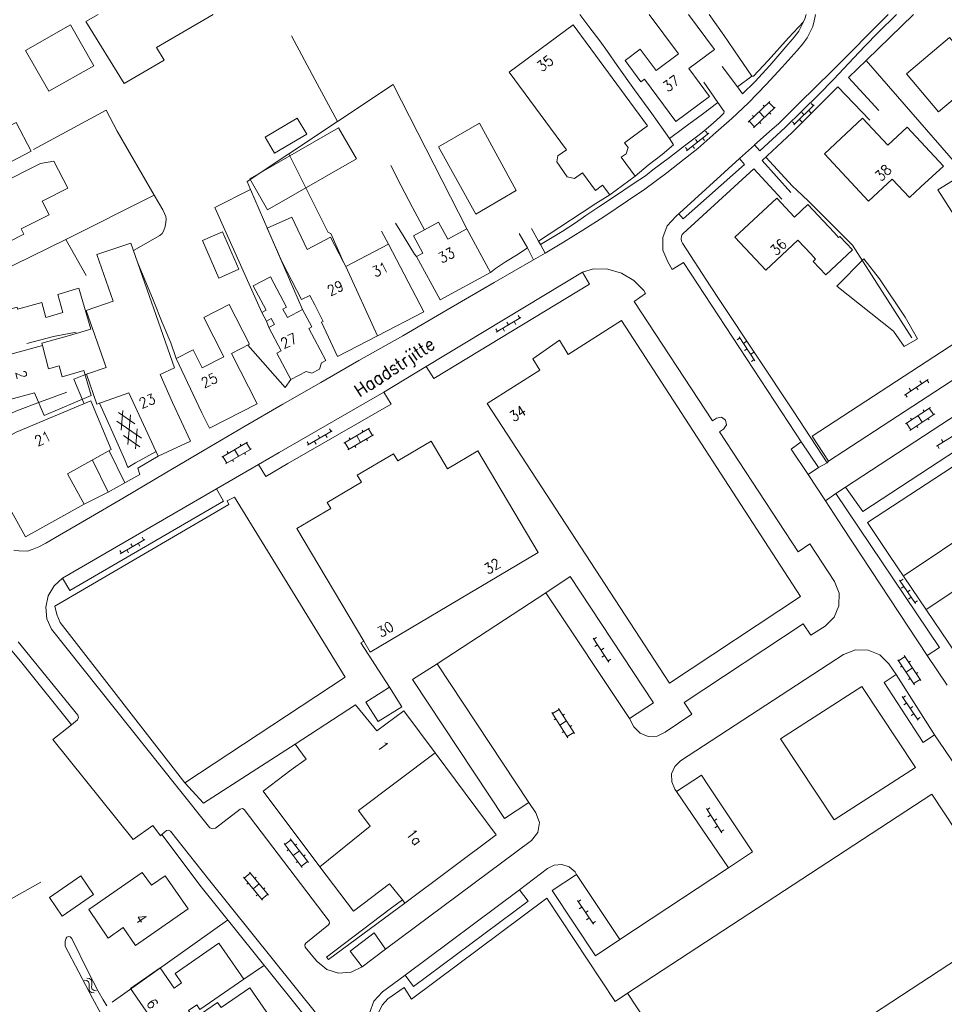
# Model space of a CAD drawing. Header units: metres. Extents: x 189705 to 199106, y 581686 to 588448.
# Tile 224 of 256: x 195446 to 195588, y 583848 to 583999. Entities that reach past the tile are written whole.
import ezdxf

# ---------------------------------------------------------------- set-up
doc = ezdxf.new("R2010")
doc.units = ezdxf.units.M
doc.layers.add('B-WA-OG-GBKN-G', color=7, linetype='Continuous', lineweight=18)
doc.styles.add('Style-STANDARD', font='STANDARD.shx')

msp = doc.modelspace()

# ---------------------------------------------------------------- linework, layer by layer
at = {"layer": 'B-WA-OG-GBKN-G'}
for p, q in [((195557.845, 583983.416), (195561.175, 583986.59)), ((195561.03, 583986.452), (195561.858, 583985.583)), ((195564.863, 583982.977), (195568.001, 583986.062)), ((195567.508, 583986.278), (195567.858, 583985.922)), ((195558.673, 583982.547), (195562.003, 583985.721)), ((195559.51, 583985.003), (195560.338, 583984.134)), ((195560.136, 583986.013), (195560.343, 583985.796)), ((195561.098, 583984.858), (195561.305, 583984.641)), ((195566.081, 583984.876), (195566.432, 583984.52)), ((195567.145, 583985.221), (195567.496, 583984.864)), ((195557.99, 583983.554), (195558.818, 583982.685)), ((195558.472, 583984.428), (195558.679, 583984.211)), ((195559.579, 583983.411), (195559.786, 583983.194)), ((195564.655, 583983.474), (195565.006, 583983.117)), ((195565.719, 583983.818), (195566.069, 583983.462)), ((195548.313, 583978.991), (195551.75, 583981.737)), ((195551.282, 583982.003), (195551.594, 583981.612)), ((195549.72, 583980.754), (195550.032, 583980.364)), ((195550.813, 583980.988), (195551.125, 583980.597)), ((195548.157, 583979.506), (195548.469, 583979.115)), ((195549.25, 583979.74), (195549.562, 583979.349)), ((195519.061, 583951.061), (195522.835, 583953.322)), ((195522.407, 583953.648), (195522.664, 583953.219)), ((195518.975, 583951.593), (195519.232, 583951.164)), ((195520.09, 583951.678), (195520.347, 583951.249)), ((195520.691, 583952.62), (195520.948, 583952.192)), ((195521.806, 583952.705), (195522.063, 583952.277)), ((195556.141, 583949.92), (195556.558, 583950.196)), ((195558.878, 583946.696), (195556.447, 583950.363)), ((195557.11, 583949.363), (195557.527, 583949.639)), ((195557.246, 583948.253), (195557.663, 583948.529)), ((195558.215, 583947.696), (195558.632, 583947.972)), ((195558.351, 583946.586), (195558.768, 583946.862)), ((195585.548, 583943.812), (195581.868, 583941.401)), ((195585.655, 583943.284), (195585.381, 583943.703)), ((195582.871, 583942.059), (195582.597, 583942.477)), ((195583.982, 583942.189), (195583.708, 583942.607)), ((195584.545, 583943.155), (195584.271, 583943.573)), ((195582.309, 583941.093), (195582.035, 583941.511)), ((195582.043, 583936.958), (195585.872, 583939.508)), ((195584.748, 583939.12), (195584.915, 583938.871)), ((195585.705, 583939.397), (195586.371, 583938.398)), ((195460.908, 583938.704), (195463.413, 583936.963)), ((195461.334, 583935.985), (195461.59, 583939.025)), ((195462.366, 583933.79), (195462.751, 583938.37)), ((195582.708, 583935.96), (195586.537, 583938.509)), ((195582.836, 583937.847), (195583.002, 583937.597)), ((195583.958, 583938.233), (195584.623, 583937.234)), ((195585.497, 583937.816), (195585.663, 583937.567)), ((195460.671, 583937.393), (195464.446, 583934.769)), ((195463.526, 583933.139), (195463.781, 583936.182)), ((195493.389, 583936.229), (195493.642, 583935.798)), ((195495.582, 583933.988), (195499.559, 583936.3)), ((195499.386, 583936.2), (195499.989, 583935.163)), ((195582.21, 583937.069), (195582.875, 583936.07)), ((195583.75, 583936.654), (195583.917, 583936.404)), ((195461.702, 583935.202), (195464.206, 583933.459)), ((195490.021, 583933.671), (195493.815, 583935.899)), ((195491.664, 583935.216), (195491.918, 583934.785)), ((195492.78, 583935.291), (195493.033, 583934.86)), ((195496.186, 583932.951), (195500.162, 583935.263)), ((195496.427, 583934.826), (195496.578, 583934.567)), ((195497.571, 583935.144), (195498.174, 583934.107)), ((195498.414, 583935.982), (195498.565, 583935.722)), ((195499.082, 583934.635), (195499.232, 583934.375)), ((195590.546, 583935.835), (195586.806, 583933.517)), ((195587.826, 583934.149), (195587.563, 583934.574)), ((195476.796, 583931.865), (195480.775, 583934.173)), ((195477.398, 583930.827), (195481.377, 583933.135)), ((195478.785, 583933.019), (195479.387, 583931.981)), ((195479.63, 583933.856), (195479.78, 583933.596)), ((195480.602, 583934.073), (195481.204, 583933.035)), ((195489.94, 583934.203), (195490.193, 583933.772)), ((195491.055, 583934.279), (195491.309, 583933.847)), ((195495.755, 583934.089), (195496.359, 583933.051)), ((195497.268, 583933.58), (195497.419, 583933.321)), ((195587.24, 583933.198), (195586.976, 583933.623)), ((195476.969, 583931.965), (195477.571, 583930.927)), ((195477.642, 583932.703), (195477.792, 583932.443)), ((195480.296, 583932.508), (195480.446, 583932.248)), ((195478.481, 583931.455), (195478.631, 583931.196)), ((195464.554, 583919.517), (195464.806, 583919.085)), ((195461.178, 583916.969), (195464.978, 583919.186)), ((195462.826, 583918.509), (195463.078, 583918.077)), ((195463.942, 583918.581), (195464.194, 583918.149)), ((195461.098, 583917.502), (195461.35, 583917.07)), ((195462.214, 583917.574), (195462.466, 583917.142)), ((195581.135, 583912.936), (195583.603, 583909.294)), ((195581.661, 583913.051), (195581.247, 583912.771)), ((195581.808, 583911.943), (195581.394, 583911.662)), ((195582.783, 583911.395), (195582.369, 583911.115)), ((195582.93, 583910.287), (195582.516, 583910.007)), ((195583.904, 583909.74), (195583.491, 583909.459)), ((195533.969, 583903.98), (195536.4, 583900.313)), ((195534.496, 583904.09), (195534.079, 583903.814)), ((195534.632, 583902.98), (195534.215, 583902.704)), ((195535.601, 583902.423), (195535.184, 583902.147)), ((195535.737, 583901.313), (195535.32, 583901.037)), ((195584.407, 583897.477), (195581.863, 583901.309)), ((195536.706, 583900.756), (195536.29, 583900.48)), ((195583.407, 583896.813), (195580.863, 583900.645)), ((195580.974, 583900.479), (195581.973, 583901.142)), ((195581.249, 583899.521), (195581.499, 583899.687)), ((195582.554, 583900.268), (195582.804, 583900.434)), ((195582.135, 583898.729), (195583.135, 583899.393)), ((195583.714, 583898.52), (195583.964, 583898.686)), ((195582.52, 583897.607), (195582.77, 583897.773)), ((195583.297, 583896.98), (195584.296, 583897.643)), ((195581.529, 583894.987), (195583.997, 583891.345)), ((195582.055, 583895.102), (195581.641, 583894.822)), ((195582.202, 583893.994), (195581.788, 583893.713)), ((195530.087, 583888.661), (195527.604, 583892.533)), ((195527.712, 583892.365), (195528.722, 583893.013)), ((195531.097, 583889.309), (195528.614, 583893.181)), ((195529.289, 583892.129), (195529.542, 583892.291)), ((195583.177, 583893.446), (195582.763, 583893.166)), ((195583.324, 583892.338), (195582.91, 583892.058)), ((195527.972, 583891.403), (195528.225, 583891.565)), ((195528.846, 583890.597), (195529.856, 583891.245)), ((195584.299, 583891.791), (195583.885, 583891.51)), ((195529.213, 583889.469), (195529.465, 583889.631)), ((195529.979, 583888.829), (195530.99, 583889.477)), ((195530.422, 583890.363), (195530.674, 583890.525)), ((195551.4, 583877.747), (195553.753, 583874.029)), ((195551.929, 583877.846), (195551.507, 583877.578)), ((195552.042, 583876.733), (195551.619, 583876.466)), ((195552.999, 583876.156), (195552.576, 583875.888)), ((195553.111, 583875.043), (195552.689, 583874.776)), ((195554.068, 583874.466), (195553.646, 583874.198)), ((195486.518, 583872.203), (195487.472, 583872.931)), ((195490.142, 583869.434), (195487.35, 583873.09)), ((195489.188, 583868.706), (195486.396, 583872.362)), ((195486.856, 583871.266), (195487.094, 583871.448)), ((195487.792, 583870.534), (195488.746, 583871.262)), ((195488.109, 583872.096), (195488.347, 583872.279)), ((195488.25, 583869.439), (195488.489, 583869.621)), ((195489.067, 583868.865), (195490.02, 583869.593)), ((195489.382, 583870.429), (195489.62, 583870.611)), ((195484.011, 583864.408), (195481.073, 583867.948)), ((195483.087, 583863.642), (195480.15, 583867.181)), ((195480.277, 583867.027), (195481.201, 583867.794)), ((195481.871, 583866.986), (195482.102, 583867.177)), ((195480.653, 583866.105), (195480.884, 583866.296)), ((195481.618, 583865.411), (195482.542, 583866.178)), ((195483.211, 583865.371), (195483.442, 583865.563)), ((195482.121, 583864.336), (195482.352, 583864.528)), ((195482.959, 583863.795), (195483.883, 583864.562)), ((195531.545, 583863.581), (195534.009, 583859.936)), ((195532.071, 583863.696), (195531.657, 583863.416)), ((195532.217, 583862.587), (195531.803, 583862.307)), ((195533.191, 583862.039), (195532.777, 583861.759)), ((195533.337, 583860.93), (195532.923, 583860.65)), ((195534.311, 583860.382), (195533.897, 583860.102)), ((195455.63, 583851.359), (195456.028, 583851.273)), ((195456.025, 583851.661), (195456.424, 583851.577)), ((195456.028, 583851.273), (195456.302, 583851.092)), ((195456.424, 583851.577), (195456.698, 583851.398)), ((195456.698, 583851.398), (195456.806, 583851.077)), ((195456.302, 583851.092), (195456.407, 583850.783)), ((195456.392, 583850.368), (195456.37, 583849.961)), ((195456.37, 583849.961), (195456.472, 583849.648)), ((195456.407, 583850.783), (195456.392, 583850.368)), ((195456.786, 583850.671), (195456.766, 583850.263)), ((195456.766, 583850.263), (195456.869, 583849.95)), ((195456.806, 583851.077), (195456.786, 583850.671)), ((195456.869, 583849.95), (195457.149, 583849.764)), ((195457.149, 583849.764), (195457.548, 583849.678)), ((195456.472, 583849.648), (195456.754, 583849.463)), ((195456.754, 583849.463), (195457.153, 583849.377))]:
    msp.add_line(p, q, dxfattribs=at)
at = {"layer": 'B-WA-OG-GBKN-G', "flags": 128}
for points in [[(195457.796, 584000), (195455.893, 583998.914), (195461.784, 583989.348), (195467.916, 583992.928), (195466.756, 583994.915), (195475.464, 584000)], [(195568.206, 584000), (195568.094, 583999.451), (195567.994, 583998.993), (195567.768, 583998.154), (195567.389, 583997.29), (195566.909, 583996.399), (195566.252, 583995.483), (195565.391, 583994.439), (195563.062, 583991.866), (195560.58, 583989.192), (195557.871, 583986.39), (195555.312, 583983.969), (195552.855, 583981.803), (195550.068, 583979.356), (195547.99, 583977.699), (195545.329, 583975.608), (195541.933, 583973.109), (195539.271, 583971.323), (195535.595, 583968.848), (195532.376, 583966.781), (195529.409, 583964.944), (195526.595, 583963.259)], [(195531.942, 584000), (195533.299, 583998.108), (195534.982, 583995.902), (195536.181, 583994.28), (195537.686, 583992.15), (195540.338, 583988.398), (195542.991, 583984.722), (195545.72, 583980.893)], [(195542.576, 584000), (195547.1, 583993.904), (195543.655, 583991.348), (195541.228, 583994.618), (195538.895, 583992.886), (195541.324, 583989.612), (195541.85, 583990.002), (195546.679, 583983.495), (195551.892, 583987.364), (195548.716, 583991.642), (195552.671, 583994.577), (195548.647, 584000)], [(195551.847, 584000), (195554.081, 583996.795), (195556.377, 583993.397), (195558.392, 583990.481)], [(195566.731, 584000), (195566.545, 583999.294), (195566.343, 583998.836), (195565.611, 583997.412), (195564.928, 583996.495), (195563.308, 583994.636), (195561.156, 583992.14), (195558.852, 583989.619), (195556.952, 583987.784), (195556.187, 583988.849), (195553.841, 583991.993)], [(195580.646, 584000), (195577.855, 583997.192), (195575.778, 583995.103), (195574.081, 583993.295), (195570.967, 583989.983), (195568.688, 583987.665), (195566.13, 583985.168), (195563.546, 583982.595), (195559.645, 583978.976), (195558.818, 583979.898)], [(195558.818, 583979.898), (195561.515, 583982.31), (195562.478, 583983.125), (195565.669, 583986.31), (195570.734, 583991.304), (195579.379, 584000)], [(195583.263, 584000), (195576.038, 583992.944), (195573.252, 583990.269), (195577.941, 583985.201)], [(195597.307, 584000), (195606.745, 583985.105), (195587.045, 583972.982), (195596.459, 583958.276)], [(195450.167, 583988.156), (195446.594, 583994.435), (195453.529, 583998.382), (195457.102, 583992.103), (195450.167, 583988.156)], [(195538.814, 583980.239), (195542.356, 583982.85), (195530.917, 583998.369), (195521.034, 583991.084), (195529.84, 583979.139)], [(195566.343, 583998.836), (195564.039, 583996.366), (195560.9, 583992.876), (195558.646, 583990.482), (195558.392, 583990.481), (195556.187, 583988.849)], [(195487.532, 583996.683), (195491.107, 583989.986), (195494.643, 583983.504)], [(195582.183, 583990.835), (195588.825, 583996.417), (195592.717, 583991.787), (195594, 583992.866), (195597.404, 583988.817), (195593.367, 583985.424), (195590.993, 583988.249), (195587.104, 583984.98), (195582.183, 583990.835)], [(195591.119, 583975.489), (195576, 583992.907)], [(195494.643, 583983.504), (195503.199, 583989.185), (195514.513, 583966.975)], [(195551.003, 583989.546), (195553.172, 583986.427), (195554.115, 583985.058), (195554.065, 583984.804), (195553.534, 583984.243), (195552.47, 583983.3), (195551, 583982.026), (195550.088, 583981.312), (195548.035, 583979.782), (195545.729, 583977.972), (195543.169, 583976.085), (195542.003, 583975.167), (195540.102, 583973.916), (195537.263, 583971.978), (195534.854, 583970.396), (195532.852, 583969.018), (195531.255, 583967.921), (195529.176, 583966.594), (195525.854, 583964.578), (195526.595, 583963.259)], [(195576.548, 583983.699), (195571.631, 583988.842), (195564.59, 583981.836), (195560.005, 583977.504), (195564.414, 583972.563)], [(195553.172, 583986.427), (195550.789, 583984.642), (195547.95, 583982.551), (195545.72, 583980.893), (195546.358, 583979.904), (195544.61, 583978.451), (195542.455, 583976.794), (195540.439, 583975.101)], [(195466.407, 583972.195), (195460.715, 583981.996), (195459.032, 583985.233), (195447.822, 583979.203)], [(195442.94, 583977.329), (195442.167, 583976.925), (195440.154, 583980.782), (195445.134, 583983.381), (195447.445, 583978.954), (195443.238, 583976.758), (195442.94, 583977.329)], [(195484.925, 583978.647), (195483.464, 583981.121), (195488.416, 583984.045), (195489.877, 583981.571), (195484.925, 583978.647)], [(195487.12, 583978.508), (195494.643, 583983.504)], [(195516.471, 583983.274), (195522.13, 583972.877), (195515.905, 583969.229), (195510.178, 583979.627), (195516.471, 583983.274)], [(195580.017, 583974.641), (195576.367, 583971.235), (195569.551, 583978.539), (195575.43, 583984.026), (195579.311, 583979.866), (195582.279, 583982.636), (195587.869, 583976.646), (195584.421, 583973.428)], [(195483.863, 583969.891), (195481.121, 583974.663), (195494.775, 583982.51), (195497.517, 583977.738), (195483.863, 583969.891)], [(195538.303, 583977.999), (195539.043, 583978.545), (195539.36, 583979.499), (195538.814, 583980.239)], [(195481.232, 583973.054), (195480.712, 583974.254), (195487.12, 583978.508)], [(195487.12, 583978.508), (195487.102, 583978.543)], [(195495.545, 583961.843), (195493.59, 583966.291), (195493.184, 583966.417), (195490.194, 583972.353), (195487.12, 583978.508)], [(195532.343, 583975.59), (195531.109, 583974.72), (195529.974, 583974.996), (195528.364, 583977.278), (195528.526, 583978.212), (195529.84, 583979.139)], [(195556.476, 583977.79), (195558.779, 583979.863), (195558.818, 583979.898)], [(195446.771, 583975.976), (195448.911, 583977.07), (195450.953, 583977.383), (195453.123, 583973.261), (195449.171, 583971.238)], [(195532.343, 583975.59), (195534.325, 583972.902), (195535.409, 583973.701), (195536.511, 583972.205), (195540.439, 583975.101), (195538.303, 583977.999)], [(195546.713, 583968.888), (195556.476, 583977.79)], [(195547.814, 583968.527), (195557.264, 583976.887), (195556.476, 583977.79)], [(195582.997, 583950.234), (195573.862, 583964.46), (195567.136, 583971.224), (195565.327, 583972.946), (195564.665, 583973.579), (195560.554, 583978.023)], [(195434.67, 583966.168), (195440.067, 583968.902), (195438.584, 583971.828), (195446.771, 583975.976)], [(195502.851, 583976.724), (195504.44, 583973.587), (195506.152, 583970.289), (195507.998, 583966.813)], [(195563.02, 583971.542), (195558.688, 583976.23), (195547.821, 583966.266), (195547.694, 583966.113), (195547.542, 583965.859), (195547.493, 583965.452), (195547.545, 583965.071), (195547.723, 583964.767), (195551.985, 583958.225), (195553.465, 583955.968), (195564.849, 583938.845)], [(195584.421, 583973.428), (195582.671, 583971.796), (195580.017, 583974.641)], [(195482.952, 583954.131), (195475.762, 583970.269), (195481.232, 583973.054)], [(195489.239, 583954.57), (195481.232, 583973.054)], [(195449.171, 583971.238), (195450.234, 583969.14), (195445.943, 583966.966), (195446.359, 583966.146), (195437.066, 583961.438), (195434.67, 583966.168)], [(195436.852, 583957.367), (195441.769, 583959.853), (195444.851, 583961.435), (195452.798, 583965.326), (195466.407, 583972.195)], [(195463.201, 583963.628), (195467.28, 583965.976), (195467.614, 583966.269), (195467.842, 583966.633), (195468.069, 583967.328), (195468.205, 583968.003), (195468.259, 583968.46), (195468.185, 583968.892), (195468.01, 583969.325), (195467.734, 583969.911), (195466.407, 583972.195)], [(195536.511, 583972.205), (195534.37, 583970.877), (195532.266, 583969.499), (195528.844, 583967.229), (195525.573, 583965.111)], [(195567.506, 583963.092), (195565.487, 583965.255), (195560.532, 583960.632), (195555.798, 583965.704), (195562.224, 583971.701), (195564.941, 583968.789), (195567.018, 583970.727), (195571.054, 583966.403)], [(195486.112, 583961.842), (195483.806, 583967.101), (195487.604, 583968.808), (195489.947, 583963.829)], [(195510.416, 583956.044), (195506.772, 583962.706), (195507.75, 583963.241), (195506.303, 583965.886), (195510.182, 583968.007), (195511.614, 583965.389), (195514.513, 583966.975), (195518.171, 583960.286), (195510.416, 583956.044)], [(195546.713, 583968.888), (195545.379, 583967.464), (195544.674, 583965.644), (195544.7, 583963.693), (195545.452, 583961.893)], [(195547.814, 583968.527), (195547.135, 583969.272)], [(195476.339, 583959.42), (195473.826, 583965.172), (195476.904, 583966.517), (195479.417, 583960.765), (195476.339, 583959.42)], [(195501.406, 583966.623), (195502.493, 583964.603)], [(195503.548, 583967.837), (195504.895, 583965.713), (195506.452, 583963.075), (195506.772, 583962.706)], [(195524.475, 583967.064), (195525.573, 583965.111), (195525.854, 583964.578)], [(195571.054, 583966.403), (195571.752, 583965.655)], [(195455.911, 583959.788), (195452.798, 583965.326)], [(195495.545, 583961.843), (195493.549, 583965.695), (195489.947, 583963.829)], [(195522.598, 583966.246), (195523.849, 583964.039)], [(195571.752, 583965.655), (195571.933, 583965.825), (195573.891, 583963.742), (195569.792, 583959.89), (195567.835, 583961.972), (195568.216, 583962.331)], [(195462.795, 583964.791), (195469.512, 583945.576), (195467.315, 583944.555), (195469.214, 583940.254), (195471.974, 583934.315), (195467.03, 583932.017), (195462.516, 583941.73), (195457.578, 583940.004), (195455.97, 583944.603), (195458.995, 583945.629), (195455.914, 583954.441), (195460.088, 583955.856), (195457.582, 583963.024), (195462.795, 583964.791)], [(195495.888, 583961.181), (195502.493, 583964.603), (195507.886, 583954.193), (195500.783, 583950.513)], [(195523.849, 583964.039), (195522.429, 583963.095), (195520.502, 583961.896), (195518.956, 583960.9), (195518.171, 583960.286)], [(195523.849, 583964.039), (195524.769, 583962.212)], [(195524.769, 583962.212), (195518.734, 583958.74), (195511.507, 583954.503), (195504.661, 583950.52), (195497.915, 583946.741), (195492.032, 583943.346), (195486.225, 583940.002), (195480.19, 583936.504), (195474.079, 583932.93), (195468.07, 583929.382), (195461.807, 583925.655), (195456, 583922.26), (195451.842, 583919.835), (195449.712, 583918.584), (195448.646, 583918.047), (195447.632, 583917.613), (195446.896, 583917.382), (195445.575, 583917.404), (195444.812, 583917.528)], [(195463.82, 583961.858), (195466.239, 583956.077), (195467.646, 583952.575), (195468.951, 583949.454), (195469.788, 583947.029)], [(195486.112, 583961.842), (195489.092, 583956.091), (195490.362, 583956.749), (195491.121, 583955.284)], [(195495.545, 583961.843), (195495.888, 583961.181)], [(195526.595, 583963.259), (195524.769, 583962.212)], [(195545.452, 583961.893), (195546.143, 583960.741), (195547.872, 583961.813), (195565.097, 583935.557)], [(195568.216, 583962.331), (195567.506, 583963.092)], [(195581.818, 583948.875), (195580.175, 583951.213), (195571.456, 583958.176), (195575.612, 583962.392), (195578.036, 583959.299), (195581.97, 583953.404), (195583.877, 583950.044), (195581.818, 583948.875)], [(195500.783, 583950.513), (195495.888, 583961.181)], [(195508.273, 583945.788), (195509.431, 583943.944), (195533.392, 583958.471), (195532.308, 583960.343)], [(195532.308, 583960.343), (195508.273, 583945.788)], [(195534.004, 583960.848), (195532.308, 583960.343)], [(195541.781, 583957.497), (195540.221, 583959.053), (195538.323, 583960.172), (195536.206, 583960.783), (195534.004, 583960.848)], [(195487.455, 583943.777), (195489.81, 583945.025), (195490.646, 583944.762), (195491.865, 583945.408), (195492.166, 583946.363), (195492.814, 583946.707), (195490.196, 583951.65), (195490.657, 583951.894), (195489.239, 583954.57), (195486.914, 583953.339), (195486.229, 583954.632), (195486.779, 583954.923), (195484.3, 583959.604), (195481.654, 583958.202), (195483.623, 583954.486), (195482.952, 583954.131), (195483.667, 583952.779), (195484.433, 583953.185), (195484.925, 583952.257), (195484.034, 583951.785), (195485.938, 583948.191), (195485.297, 583947.851), (195487.455, 583943.777)], [(195452.358, 583954.119), (195451.56, 583956.896), (195454.822, 583957.833), (195456.635, 583951.523), (195453.374, 583950.585)], [(195552.954, 583937.84), (195552.332, 583937.427), (195540.256, 583955.822), (195542.049, 583957.039), (195541.781, 583957.497)], [(195441.119, 583946.848), (195439.364, 583953.331), (195445.288, 583954.935), (195445.371, 583954.627), (195449.119, 583955.642), (195449.742, 583953.341)], [(195474.924, 583936.287), (195473.72, 583938.645), (195469.788, 583947.029), (195472.382, 583948.354), (195473.793, 583945.59), (195477.126, 583947.293), (195474.046, 583953.323), (195477.961, 583955.322), (195481.081, 583949.213), (195478.285, 583947.785), (195482.247, 583940.028), (195474.924, 583936.287)], [(195500.783, 583950.513), (195494.64, 583947.331), (195492.145, 583952.608), (195492.437, 583952.744), (195491.121, 583955.284)], [(195449.742, 583953.341), (195452.358, 583954.119)], [(195483.667, 583952.779), (195484.034, 583951.785)], [(195545.712, 583897.061), (195517.642, 583940.108), (195525.777, 583945.228), (195524.683, 583947.004), (195528.767, 583949.827), (195530.108, 583947.633), (195538.313, 583952.877), (195565.87, 583910.383), (195545.712, 583897.061)], [(195599.533, 583950.386), (195597.026, 583954.232), (195567.7, 583935.056), (195570.197, 583931.212)], [(195452.971, 583941.838), (195448.885, 583940.353), (195445.384, 583939.048), (195442.492, 583937.795), (195440.157, 583937.128), (195437.695, 583936.435), (195436.692, 583940.903), (195435.559, 583945.905), (195434.401, 583951.186)], [(195446.799, 583949.359), (195450.888, 583950.394), (195454.397, 583951.071)], [(195453.374, 583950.585), (195449.111, 583949.413), (195449.21, 583949.039)], [(195599.533, 583950.386), (195570.197, 583931.212)], [(195441.119, 583946.848), (195449.21, 583949.039)], [(195449.21, 583949.039), (195450.159, 583945.46)], [(195480.836, 583949.088), (195486.574, 583942.543), (195487.455, 583943.777)], [(195448.005, 583941.751), (195442.875, 583940.362), (195441.119, 583946.848)], [(195452.216, 583944.21), (195455.594, 583945.183), (195456.715, 583941.34), (195449.479, 583938.272), (195448.005, 583941.751)], [(195450.159, 583945.46), (195451.76, 583945.893), (195452.216, 583944.21)], [(195508.273, 583945.788), (195501.756, 583941.853)], [(195572.83, 583927.251), (195575.457, 583923.459), (195604.619, 583942.586), (195602.136, 583946.405)], [(195602.136, 583946.405), (195572.83, 583927.251)], [(195455.618, 583940.074), (195454.031, 583943.848), (195456.112, 583944.692)], [(195501.756, 583941.853), (195485.629, 583932.562)], [(195486.989, 583930.856), (195502.892, 583939.993), (195501.756, 583941.853)], [(195439.933, 583932.78), (195445.134, 583935.68), (195456.661, 583940.511), (195459.801, 583933.018), (195453.065, 583929.262), (195455.645, 583924.634), (195446.578, 583919.579), (195441.525, 583928.644), (195442.104, 583928.887), (195439.933, 583932.78)], [(195466.717, 583932.69), (195463.544, 583930.97), (195462.352, 583930.23), (195461.891, 583931.448), (195460.23, 583935.127), (195457.996, 583940.15)], [(195579.606, 583916.733), (195576.189, 583921.799), (195603.438, 583939.573), (195603.928, 583938.917), (195604.679, 583939.34)], [(195554.056, 583936.163), (195554.494, 583936.799), (195554.351, 583937.557), (195553.711, 583937.99), (195552.954, 583937.84)], [(195569.992, 583930.984), (195564.849, 583938.845)], [(195571.135, 583912.705), (195567.299, 583918.507), (195565.528, 583917.282), (195553.432, 583935.748), (195554.056, 583936.163)], [(195565.097, 583935.557), (195565.992, 583934.193)], [(195488.373, 583920.848), (195493.585, 583923.939), (195493.042, 583924.854), (195498.309, 583927.978), (195497.661, 583929.071), (195503.225, 583932.371), (195503.886, 583931.258), (195509.014, 583934.299), (195511.535, 583930.048), (195516.212, 583932.821), (195525.5, 583917.16), (195499.653, 583901.83), (195498.652, 583903.518), (195488.373, 583920.848)], [(195567.066, 583929.167), (195564.471, 583933.078), (195565.992, 583934.193)], [(195565.992, 583934.193), (195568.651, 583930.26)], [(195455.645, 583924.634), (195459.315, 583926.436), (195461.877, 583927.891), (195464.184, 583929.168), (195463.902, 583930.158), (195467.03, 583932.017)], [(195459.478, 583932.838), (195461.877, 583927.891)], [(195485.629, 583932.562), (195482.477, 583930.738)], [(195456.884, 583931.392), (195459.315, 583926.436)], [(195482.477, 583930.738), (195475.998, 583926.98)], [(195486.989, 583930.856), (195483.594, 583928.871), (195482.477, 583930.738)], [(195568.651, 583930.26), (195567.066, 583929.167)], [(195569.992, 583930.984), (195568.651, 583930.26)], [(195570.197, 583931.212), (195569.992, 583930.984)], [(195569.705, 583925.131), (195567.066, 583929.167)], [(195475.998, 583926.98), (195477.054, 583925.079), (195453.42, 583911.339), (195452.305, 583913.212)], [(195475.998, 583926.98), (195452.305, 583913.212)], [(195572.83, 583927.251), (195571.345, 583926.243)], [(195471.114, 583881.734), (195495.796, 583897.986), (195478.772, 583925.695), (195477.618, 583925.107), (195477.909, 583924.565), (195451.133, 583908.93)], [(195569.705, 583925.131), (195571.345, 583926.243)], [(195571.345, 583926.243), (195587.252, 583902.532), (195585.401, 583901.314)], [(195572.399, 583920.994), (195569.705, 583925.131)], [(195572.399, 583920.994), (195585.401, 583901.314)], [(195593.486, 583921.405), (195581.823, 583913.648)], [(195594.311, 583894.96), (195579.606, 583916.733)], [(195596.925, 583916.195), (195585.315, 583908.422)], [(195526.69, 583910.978), (195539.545, 583891.605), (195543.277, 583894.036), (195530.448, 583913.463), (195526.69, 583910.978)], [(195452.305, 583913.212), (195450.986, 583912.021), (195450.094, 583910.484), (195449.713, 583908.748), (195449.882, 583906.979), (195450.583, 583905.346)], [(195569.672, 583905.849), (195571.041, 583907.206), (195571.798, 583908.979), (195571.831, 583910.907), (195571.135, 583912.705)], [(195509.968, 583900.008), (195526.69, 583910.978)], [(195451.133, 583908.93), (195451.413, 583907.631), (195451.916, 583906.401)], [(195451.916, 583906.401), (195471.114, 583881.734)], [(195569.672, 583905.849), (195567.493, 583904.42), (195566.289, 583906.208), (195547.966, 583894.081), (195549.175, 583892.277), (195545.046, 583889.494)], [(195450.583, 583905.346), (195469.911, 583881.129), (195474.956, 583874.813)], [(195445.464, 583903.431), (195454.639, 583892.131)], [(195498.652, 583903.518), (195498.235, 583903.276), (195502.618, 583896.427)], [(195453.659, 583890.624), (195446.023, 583900.167), (195444.024, 583902.584)], [(195547.389, 583885.088), (195572.502, 583901.468)], [(195579.471, 583900.016), (195578.083, 583901.393), (195576.28, 583902.149), (195574.325, 583902.176), (195572.502, 583901.468)], [(195585.401, 583901.314), (195588.433, 583896.737)], [(195524.071, 583878.703), (195520.331, 583876.237), (195506.15, 583897.633), (195509.968, 583900.008)], [(195524.071, 583878.703), (195509.968, 583900.008)], [(195579.471, 583900.016), (195580.602, 583898.393)], [(195580.602, 583898.393), (195578.758, 583897.135), (195584.748, 583887.949), (195586.486, 583889.126)], [(195586.486, 583889.126), (195580.602, 583898.393)], [(195502.618, 583896.427), (195504.506, 583893.437), (195500.89, 583891.153), (195499.002, 583894.143), (195501.361, 583895.633), (195502.618, 583896.427)], [(195562.818, 583888.499), (195575.331, 583896.557), (195583.564, 583884.097), (195571.051, 583876.039), (195562.818, 583888.499)], [(195491.922, 583868.808), (195483.191, 583880.458), (195487.498, 583883.706), (195489.791, 583885.382), (195488.114, 583887.651), (195497.401, 583893.702), (195500.694, 583889.705)], [(195454.615, 583891.437), (195454.75, 583891.78), (195454.639, 583892.131)], [(195500.694, 583889.705), (195504.807, 583892.815), (195509.634, 583886.346)], [(195453.659, 583890.624), (195450.825, 583888.396), (195463.148, 583872.969), (195466.191, 583875.173), (195467.398, 583873.577), (195467.568, 583873.767)], [(195454.615, 583891.437), (195453.659, 583890.624)], [(195540.224, 583890.328), (195539.545, 583891.605)], [(195540.224, 583890.328), (195541.189, 583889.368), (195542.455, 583888.87), (195543.815, 583888.914), (195545.046, 583889.494)], [(195590.676, 583882.979), (195586.486, 583889.126)], [(195488.114, 583887.651), (195473.991, 583878.569), (195471.114, 583881.734)], [(195491.922, 583868.808), (195499.668, 583875.052), (195497.858, 583877.445), (195509.634, 583886.346)], [(195509.634, 583886.346), (195519.061, 583873.712)], [(195547.389, 583885.088), (195546.517, 583884.23), (195546.051, 583883.099), (195546.065, 583881.877), (195546.558, 583880.757)], [(195551.627, 583881.392), (195550.657, 583882.907), (195546.819, 583880.372), (195546.558, 583880.757)], [(195586.078, 583879.994), (195598.957, 583860.465), (195552.133, 583829.806), (195539.254, 583849.336), (195586.078, 583879.994)], [(195546.819, 583880.372), (195554.775, 583868.614)], [(195551.627, 583881.392), (195558.489, 583871.088), (195554.775, 583868.614)], [(195525.15, 583877.093), (195524.071, 583878.703)], [(195475.85, 583874.748), (195479.616, 583877.658), (195479.982, 583877.77), (195480.267, 583877.629), (195493.348, 583860.403)], [(195524.463, 583872.849), (195525.439, 583874.075), (195525.69, 583875.622), (195525.15, 583877.093)], [(195467.568, 583873.767), (195468.282, 583874.357)], [(195468.923, 583874.278), (195468.619, 583874.454), (195468.282, 583874.357)], [(195468.923, 583874.278), (195474.756, 583866.893), (195491.449, 583846.09), (195493.014, 583844.114), (195507.784, 583824.815)], [(195474.956, 583874.813), (195475.392, 583874.632), (195475.85, 583874.748)], [(195467.568, 583873.767), (195473.619, 583865.693), (195490.573, 583844.61), (195491.984, 583842.698), (195492.087, 583842.563), (195496.241, 583837.131), (195497.482, 583835.508), (195502.647, 583828.754), (195503.942, 583827.061), (195506.397, 583823.851)], [(195502.017, 583856.13), (195524.463, 583872.849)], [(195502.61, 583866.156), (195504.598, 583863.687), (195504.989, 583863.201), (195519.061, 583873.712)], [(195471.613, 583862.299), (195463.548, 583856.697), (195461.648, 583859.432), (195459.316, 583857.811), (195456.327, 583862.198), (195464.57, 583867.915), (195466.011, 583865.954), (195468.083, 583867.381), (195471.613, 583862.299)], [(195491.922, 583868.808), (195497.056, 583861.957)], [(195526.929, 583868.513), (195522.654, 583865.256)], [(195531.18, 583867.995), (195530.287, 583868.773), (195529.163, 583869.145), (195527.982, 583869.054), (195526.929, 583868.513)], [(195531.411, 583867.598), (195531.18, 583867.995)], [(195554.775, 583868.614), (195538.091, 583857.582)], [(195448.963, 583866.433), (195438.573, 583860.651)], [(195457.073, 583864.511), (195455.092, 583867.394), (195450.281, 583864.057), (195452.262, 583861.174), (195457.073, 583864.511)], [(195538.091, 583857.582), (195534.341, 583855.076), (195527.668, 583865.122), (195531.411, 583867.598)], [(195538.091, 583857.582), (195531.411, 583867.598)], [(195502.61, 583866.156), (195497.056, 583861.957)], [(195522.654, 583865.256), (195523.945, 583863.509), (195506.302, 583850.382), (195505.036, 583852.091)], [(195522.654, 583865.256), (195505.036, 583852.091)], [(195504.989, 583863.201), (195493.22, 583854.529), (195492.919, 583854.89), (195502.711, 583862.317), (195504.598, 583863.687)], [(195539.254, 583849.336), (195537.358, 583848.034), (195526.839, 583863.971), (195506, 583848.396), (195504.87, 583850.194), (195502.345, 583848.463)], [(195477.675, 583860.576), (195459.937, 583847.969)], [(195493.249, 583859.884), (195493.398, 583860.125), (195493.348, 583860.403)], [(195493.249, 583859.884), (195489.73, 583857.055)], [(195459.457, 583843.871), (195456.903, 583848.589), (195452.689, 583856.554), (195452.712, 583857.367), (195452.874, 583857.803), (195452.976, 583857.948), (195453.192, 583858.08), (195453.494, 583858.033), (195453.752, 583857.777), (195456.256, 583852.601), (195457.764, 583849.633), (195458.555, 583848.314), (195459.124, 583847.404)], [(195498.422, 583853.407), (195496.557, 583855.83), (195500.257, 583858.611), (195502.017, 583856.13)], [(195462.75, 583850.072), (195467.322, 583853.218), (195469.465, 583850.104), (195470.63, 583850.906), (195469.614, 583852.383), (195476.375, 583857.035), (195480.19, 583851.491), (195473.431, 583846.84), (195472.951, 583847.538), (195471.7, 583846.677), (195472.15, 583846.024), (195467.661, 583842.935), (195462.75, 583850.072)], [(195489.73, 583857.055), (195489.597, 583856.758), (195489.659, 583856.439)], [(195489.659, 583856.439), (195491.074, 583854.697), (195491.488, 583854.205)], [(195498.422, 583853.407), (195502.017, 583856.13)], [(195483.246, 583853.555), (195480.19, 583851.491)], [(195491.488, 583854.205), (195492.973, 583853.002), (195494.797, 583852.431), (195496.703, 583852.573), (195498.422, 583853.407)], [(195505.036, 583852.091), (195501.536, 583849.532)], [(195471.356, 583843.569), (195473.215, 583844.848), (195472.728, 583845.556), (195476.167, 583847.922), (195476.714, 583847.126), (195481.112, 583850.152), (195484.181, 583845.692), (195476.235, 583840.225), (195475.056, 583841.938), (195473.308, 583840.734)], [(195501.536, 583849.532), (195500.204, 583848.116), (195499.546, 583846.286), (195499.673, 583844.346), (195500.562, 583842.617)], [(195502.345, 583848.463), (195501.471, 583847.509), (195500.944, 583846.328), (195500.818, 583845.04)]]:
    msp.add_lwpolyline(points, dxfattribs=at)

# ---------------------------------------------------------------- texts
at = {"layer": 'B-WA-OG-GBKN-G', "style": 'Style-STANDARD'}
for s, height, rotation, p in [('35', 1.6, 37.15637, (195526.054, 583991.065)), ('37', 1.6, 36.58342, (195545.458, 583987.971)), ('38', 1.6, 44.27067, (195578.268, 583974.179)), ('36', 1.6, 43.41899, (195562.122, 583962.749)), ('33', 1.6, 28.02532, (195510.663, 583961.624)), ('31', 1.6, 26.10382, (195500.42, 583959.489)), ('29', 1.6, 26.10382, (195493.521, 583956.59)), ('27', 1.6, 26.48818, (195486.365, 583948.476)), ('Haadstrjitte', 2, 33.29285, (195498, 583941)), ('2', 1.6, 284.71731, (195445.035, 583944.942)), ('25', 1.6, 25.4116, (195474.103, 583942.413)), ('23', 1.6, 22.28037, (195464.461, 583939.279)), ('34', 1.6, 32.54589, (195521.723, 583937.213)), ('21', 1.6, 25.66788, (195448.473, 583933.446)), ('32', 1.6, 30.59044, (195517.774, 583913.746)), ('30', 1.6, 30.59044, (195501.318, 583904.021)), ('1', 1.6, 306.66359, (195500.63, 583887.379)), ('1a', 1.6, 307.07612, (195505.09, 583873.851)), ('4', 1.6, 304.77129, (195463.371, 583860.895)), ('6', 1.6, 306.01053, (195465.11, 583847.749))]:
    msp.add_text(s, height=height, rotation=rotation, dxfattribs=at).set_placement(p)

doc.saveas('drawing.dxf')
